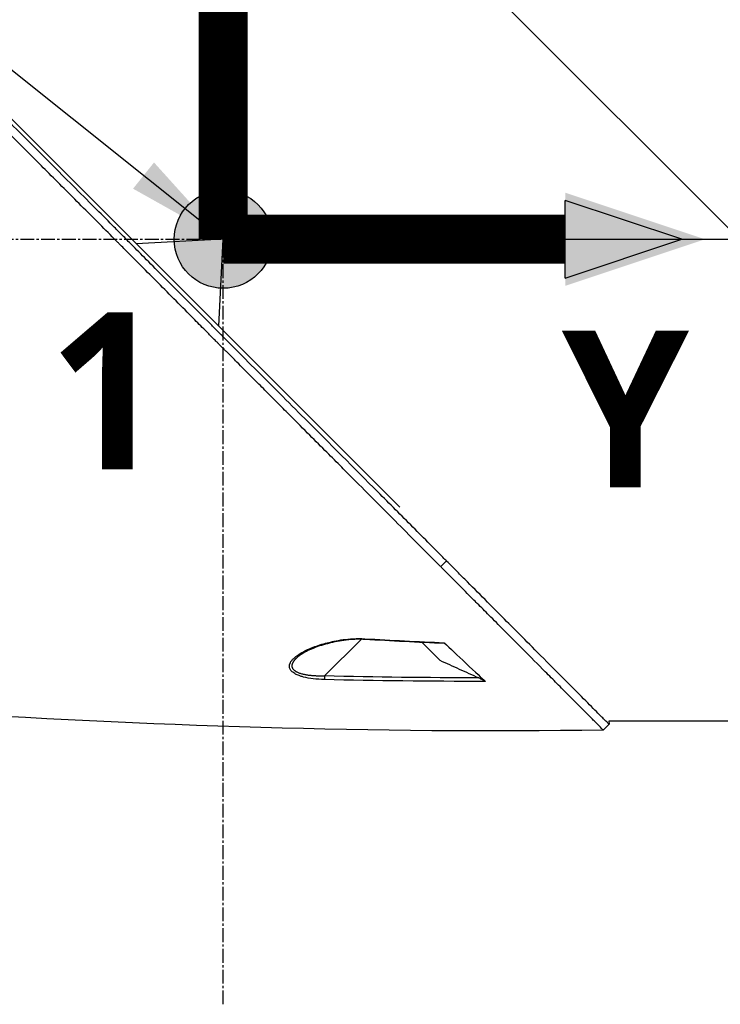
# Model space of a CAD drawing. Header units: millimetres. Extents: x 0 to 4378, y 0 to 2376.
# Tile 176 of 256: x 1472 to 1558, y 678 to 798. Entities that reach past the tile are written whole.
import ezdxf

# ---------------------------------------------------------------- set-up
doc = ezdxf.new("R2010")
doc.units = ezdxf.units.MM
doc.header["$LTSCALE"] = 0.2
doc.linetypes.add('CENTER2', pattern=[1.125, 0.75, -0.125, 0.125, -0.125])
for name, color, linetype in [('02_Center Line', 1, 'CENTER2'), ('07_Special Line2', 76, 'Continuous'), ('12_Before Rev.Num.', 5, 'Continuous')]:
    doc.layers.add(name, color=color, linetype=linetype)
doc.layers.add('14_Mark', color=7, linetype='Continuous', true_color=0xe03c31)
doc.styles.add('Rainbow-5.0 Style', font='malgunsl.ttf')
doc.dimstyles.new('Rainbow-5.0 Style', dxfattribs={"dimtxt": 4, "dimasz": 2.5, "dimexe": 1, "dimexo": 1, "dimgap": 1, "dimtad": 1, "dimdsep": 46, "dimtxsty": 'Rainbow-5.0 Style', "dimcen": 0, "dimclrd": 251, "dimclre": 251, "dimclrt": 7, "dimazin": 3, "dimtp": 0.1, "dimtm": 0.1, "dimtfac": 0.61, "dimtmove": 0, "dimatfit": 3, "dimfxl": 1, "dimlwd": -1, "dimlwe": -1, "dimarcsym": 1})

# ---------------------------------------------------------------- blocks, each defined once
blk = doc.blocks.new('A$C87452269')
for p, q in [((-148.4, 169.2), (-148.4, 232.4)), ((-148.4, 232.4), (-85.2, 169.2)), ((-126.79, 136.4), (-190.23, 199.84)), ((-148.4, 169.2), (-159.05, 168.66)), ((-148.94, 158.55), (-148.4, 169.2)), ((-148.4, 169.2), (-85.2, 169.2)), ((-121.78, 129.13), (-121.07, 129.83)), ((-131.52, 120.22), (-136.01, 115.74)), ((-131.43, 120.31), (-131.43, 120.31)), ((-121.88, 117.66), (-124.06, 119.84)), ((-139.39, 117.98), (-139.39, 117.98)), ((-137.7, 115.44), (-137.7, 115.44)), ((-101.17, 109.83), (-101.88, 109.12)), ((-78.7, 110.2), (-101.2, 110.2)), ((-101.2, 110.2), (-101.17, 109.83))]:
    blk.add_line(p, q)
for centre, major_axis, ratio, start_param, end_param in [((-131.04, 120.71), (-0.029, -0.499), 0.023197, 6.283182, 6.897583), ((-135.99, 115.75), (0.012, 0.5), 0.024099, 1.596047, 2.684658)]:
    blk.add_ellipse(centre, major_axis=major_axis, ratio=ratio, start_param=start_param, end_param=end_param)
for points, knots in [([(-121.07, 129.83), (-121.12, 129.87), (-121.52, 130.28), (-122.42, 131.19), (-122.76, 131.53), (-123.79, 132.56), (-124.48, 133.26), (-126.59, 135.37), (-128.02, 136.81), (-132.37, 141.18), (-135.37, 144.19), (-140.46, 149.29), (-142.52, 151.35), (-146.63, 155.47), (-148.16, 157.01), (-148.77, 157.62), (-148.87, 157.72), (-149.3, 158.16), (-149.62, 158.48), (-151.24, 160.1), (-152.54, 161.41), (-155.25, 164.14), (-156.65, 165.55), (-158.67, 167.58), (-159.27, 168.19), (-160.08, 169), (-160.26, 169.19), (-160.64, 169.57), (-160.84, 169.76), (-161.41, 170.34), (-161.82, 170.75), (-162.99, 171.92), (-163.74, 172.68), (-166.28, 175.22), (-168.06, 177.01), (-170.69, 179.64), (-171.56, 180.51), (-172.86, 181.82), (-173.3, 182.25), (-174.66, 183.61), (-175.56, 184.52), (-177.33, 186.29), (-178.18, 187.14), (-179.85, 188.81), (-180.67, 189.63), (-182.27, 191.23), (-183.05, 192.01), (-186.78, 195.74), (-189.63, 198.59), (-193.4, 202.34), (-194.48, 203.43), (-197.35, 206.29), (-199.04, 207.97), (-202.85, 211.76), (-204.72, 213.62), (-206.33, 215.23), (-206.62, 215.52), (-207.05, 215.95), (-207.22, 216.11), (-207.47, 216.36), (-207.56, 216.45), (-207.76, 216.65), (-207.85, 216.74), (-207.97, 216.86), (-208, 216.89), (-208, 216.89)], [0.000001, 0.000001, 0.000001, 0.000001, 0.020999, 0.020999, 0.03362, 0.03362, 0.058853, 0.058853, 0.10929, 0.10929, 0.210139, 0.210139, 0.277387, 0.277387, 0.343259, 0.343259, 0.357255, 0.357255, 0.400141, 0.400141, 0.572106, 0.572106, 0.758153, 0.758153, 0.839265, 0.839265, 0.865124, 0.865124, 0.885821, 0.885821, 0.936976, 0.936976, 1.031169, 1.031169, 1.255712, 1.255712, 1.367089, 1.367089, 1.423303, 1.423303, 1.543936, 1.543936, 1.662482, 1.662482, 1.779397, 1.779397, 1.892284, 1.892284, 2.327177, 2.327177, 2.51121, 2.51121, 2.83327, 2.83327, 3.318061, 3.318061, 3.439024, 3.439024, 3.529698, 3.529698, 3.597738, 3.597738, 3.699741, 3.699741, 3.801662, 3.801662, 3.801662, 3.801662]), ([(-121.78, 129.13), (-121.8, 129.15), (-122.03, 129.37), (-122.2, 129.55), (-122.31, 129.66), (-122.63, 129.98), (-122.85, 130.19), (-123.49, 130.84), (-123.92, 131.28), (-125.23, 132.59), (-126.12, 133.48), (-128.8, 136.18), (-130.64, 138.02), (-133.03, 140.42), (-133.57, 140.96), (-134.72, 142.12), (-135.34, 142.74), (-136.66, 144.06), (-137.37, 144.77), (-138.88, 146.29), (-139.7, 147.11), (-141.01, 148.42), (-141.5, 148.92), (-142.43, 149.85), (-142.87, 150.29), (-143.8, 151.22), (-144.28, 151.71), (-144.96, 152.38), (-145.15, 152.58), (-145.52, 152.95), (-145.7, 153.12), (-146.17, 153.59), (-146.44, 153.87), (-146.94, 154.37), (-147.15, 154.58), (-147.58, 155.01), (-147.79, 155.23), (-148.11, 155.55), (-148.21, 155.64), (-148.46, 155.89), (-148.62, 156.05), (-148.83, 156.26), (-148.88, 156.31), (-148.97, 156.41), (-149.02, 156.45), (-149.1, 156.54), (-149.13, 156.57), (-149.2, 156.64), (-149.25, 156.68), (-149.37, 156.81), (-149.44, 156.88), (-149.62, 157.05), (-149.72, 157.16), (-149.99, 157.43), (-150.15, 157.59), (-150.46, 157.91), (-150.63, 158.07), (-151.28, 158.72), (-151.77, 159.22), (-153.72, 161.19), (-155.19, 162.67), (-157.33, 164.82), (-158, 165.49), (-159.31, 166.81), (-159.95, 167.45), (-160.76, 168.26), (-160.93, 168.44), (-161.15, 168.66), (-161.2, 168.71), (-161.33, 168.84), (-161.42, 168.93), (-162.17, 169.68), (-162.84, 170.36), (-164.29, 171.81), (-165.04, 172.56), (-167.19, 174.72), (-168.59, 176.12), (-170.59, 178.12), (-171.19, 178.73), (-172.08, 179.61), (-172.36, 179.9), (-172.98, 180.52), (-173.33, 180.86), (-173.93, 181.47), (-174.19, 181.73), (-174.73, 182.27), (-175.02, 182.56), (-175.6, 183.14), (-175.9, 183.44), (-176.42, 183.96), (-176.64, 184.19), (-177.03, 184.57), (-177.18, 184.72), (-177.54, 185.09), (-177.75, 185.29), (-178.17, 185.72), (-178.39, 185.93), (-178.98, 186.52), (-179.36, 186.9), (-180.11, 187.66), (-180.49, 188.04), (-181.22, 188.77), (-181.57, 189.12), (-182.58, 190.12), (-183.23, 190.77), (-184.44, 191.98), (-185, 192.54), (-186.04, 193.59), (-186.53, 194.07), (-187.43, 194.97), (-187.84, 195.39), (-188.98, 196.52), (-189.7, 197.24), (-190.93, 198.47), (-191.45, 198.99), (-192.73, 200.27), (-193.49, 201.03), (-194.6, 202.13), (-194.97, 202.5), (-195.51, 203.04), (-195.69, 203.22), (-195.95, 203.48), (-196.04, 203.57), (-196.22, 203.75), (-196.31, 203.83), (-196.39, 203.92)], [-8.505803, -8.505803, -8.505803, -8.505803, -8.494785, -8.494785, -8.478063, -8.478063, -8.444627, -8.444627, -8.377752, -8.377752, -8.243883, -8.243883, -7.976301, -7.976301, -7.899894, -7.899894, -7.812617, -7.812617, -7.713811, -7.713811, -7.601206, -7.601206, -7.533204, -7.533204, -7.472897, -7.472897, -7.406802, -7.406802, -7.380659, -7.380659, -7.356701, -7.356701, -7.315971, -7.315971, -7.284981, -7.284981, -7.253286, -7.253286, -7.239037, -7.239037, -7.215436, -7.215436, -7.206289, -7.206289, -7.198131, -7.198131, -7.189482, -7.189482, -7.169747, -7.169747, -7.137337, -7.137337, -7.092372, -7.092372, -7.023785, -7.023785, -6.954937, -6.954937, -6.744242, -6.744242, -6.117798, -6.117798, -5.832068, -5.832068, -5.558694, -5.558694, -5.484409, -5.484409, -5.462186, -5.462186, -5.424226, -5.424226, -5.133135, -5.133135, -4.815364, -4.815364, -4.21958, -4.21958, -3.958906, -3.958906, -3.836726, -3.836726, -3.68748, -3.68748, -3.57408, -3.57408, -3.448904, -3.448904, -3.319244, -3.319244, -3.216967, -3.216967, -3.148248, -3.148248, -3.053871, -3.053871, -2.956865, -2.956865, -2.784948, -2.784948, -2.611143, -2.611143, -2.449015, -2.449015, -2.143448, -2.143448, -1.875779, -1.875779, -1.641341, -1.641341, -1.436279, -1.436279, -1.077298, -1.077298, -0.807986, -0.807986, -0.404105, -0.404105, -0.202149, -0.202149, -0.101195, -0.101195, -0.050717, -0.050717, 0, 0, 0, 0]), ([(-101.88, 109.12), (-101.88, 109.12), (-101.91, 109.15), (-102.12, 109.36), (-102.46, 109.71), (-103.13, 110.38), (-103.28, 110.53), (-103.61, 110.86), (-103.78, 111.04), (-104.17, 111.42), (-104.37, 111.63), (-105.04, 112.3), (-105.54, 112.8), (-106.54, 113.8), (-107.03, 114.3), (-108, 115.28), (-108.48, 115.76), (-109.84, 117.13), (-110.78, 118.07), (-112.5, 119.8), (-113.26, 120.57), (-114.65, 121.96), (-115.26, 122.57), (-116.34, 123.66), (-116.82, 124.14), (-117.48, 124.8), (-117.66, 124.98), (-118, 125.32), (-118.16, 125.48), (-118.6, 125.93), (-118.88, 126.21), (-119.59, 126.93), (-120.02, 127.36), (-120.68, 128.02), (-120.9, 128.24), (-121.23, 128.57), (-121.34, 128.68), (-121.52, 128.86), (-121.76, 129.1), (-121.78, 129.13)], [-1.674607, -1.674607, -1.674607, -1.674607, -1.574796, -1.574796, -1.31765, -1.31765, -1.250405, -1.250405, -1.181884, -1.181884, -1.111813, -1.111813, -0.967968, -0.967968, -0.846322, -0.846322, -0.739809, -0.739809, -0.553416, -0.553416, -0.413606, -0.413606, -0.308754, -0.308754, -0.230175, -0.230175, -0.200698, -0.200698, -0.174921, -0.174921, -0.129811, -0.129811, -0.061984, -0.061984, -0.028133, -0.028133, -0.011208, -0.011208, -0.000001, -0.000001, -0.000001, -0.000001]), ([(-101.17, 109.83), (-101.17, 109.83), (-101.21, 109.87), (-101.38, 110.04), (-101.5, 110.16), (-101.77, 110.43), (-101.9, 110.56), (-102.24, 110.9), (-102.46, 111.12), (-103.71, 112.38), (-105.18, 113.86), (-107.9, 116.59), (-108.89, 117.59), (-110.75, 119.46), (-111.59, 120.3), (-113.11, 121.83), (-113.78, 122.5), (-114.99, 123.71), (-115.51, 124.24), (-116.85, 125.59), (-117.67, 126.41), (-118.93, 127.68), (-119.35, 128.1), (-119.99, 128.75), (-120.21, 128.96), (-120.78, 129.54), (-121.05, 129.8), (-121.07, 129.83)], [0, 0, 0, 0, 0.390825, 0.390825, 0.781922, 0.781922, 1.04286, 1.04286, 1.390837, 1.390837, 2.785291, 2.785291, 3.480739, 3.480739, 4.002308, 4.002308, 4.393417, 4.393417, 4.686737, 4.686737, 5.128171, 5.128171, 5.349223, 5.349223, 5.459526, 5.459526, 5.641477, 5.641477, 5.641477, 5.641477]), ([(-136.01, 115.3), (-136.99, 115.33), (-137.84, 115.43), (-138.57, 115.61), (-138.69, 115.64), (-138.82, 115.68), (-138.96, 115.73), (-139.07, 115.77), (-139.17, 115.8), (-139.25, 115.83), (-139.4, 115.9), (-139.54, 115.96), (-139.65, 116.03), (-139.74, 116.08), (-139.82, 116.13), (-139.89, 116.19), (-140.01, 116.28), (-140.1, 116.39), (-140.17, 116.49), (-140.24, 116.6), (-140.28, 116.72), (-140.29, 116.84), (-140.3, 116.93), (-140.3, 117.02), (-140.28, 117.12), (-140.24, 117.28), (-140.15, 117.45), (-140.02, 117.63), (-139.94, 117.73), (-139.86, 117.82), (-139.77, 117.9), (-139.67, 118), (-139.54, 118.1), (-139.39, 118.21), (-139.24, 118.33), (-139.06, 118.45), (-138.85, 118.57), (-138.8, 118.6), (-138.74, 118.63), (-138.66, 118.67), (-138.59, 118.71), (-138.51, 118.75), (-138.42, 118.8), (-138.29, 118.87), (-138.18, 118.92), (-138.09, 118.97), (-138.06, 118.98), (-138.01, 119), (-137.96, 119.03), (-137.72, 119.14), (-137.46, 119.24), (-137.2, 119.33), (-136.94, 119.43), (-136.65, 119.52), (-136.32, 119.62), (-136.01, 119.71), (-135.72, 119.79), (-135.47, 119.85), (-135.33, 119.89), (-135.23, 119.91), (-135.17, 119.92), (-135.08, 119.95), (-134.97, 119.97), (-134.86, 119.99), (-134.46, 120.07), (-134.08, 120.14), (-133.73, 120.19), (-133.34, 120.24), (-132.94, 120.28), (-132.51, 120.3), (-132.03, 120.33), (-131.54, 120.33), (-131.06, 120.3)], [0, 0, 0, 0, 0.125, 0.125, 0.125, 0.142857, 0.142857, 0.142857, 0.160714, 0.160714, 0.160714, 0.1875, 0.1875, 0.1875, 0.210358, 0.210358, 0.210358, 0.25, 0.25, 0.25, 0.28125, 0.28125, 0.28125, 0.3125, 0.3125, 0.3125, 0.375, 0.375, 0.375, 0.410714, 0.410714, 0.410714, 0.446429, 0.446429, 0.446429, 0.5, 0.5, 0.5, 0.518047, 0.518047, 0.518047, 0.535714, 0.535714, 0.535714, 0.559524, 0.559524, 0.559524, 0.571429, 0.571429, 0.571429, 0.642857, 0.642857, 0.642857, 0.696429, 0.696429, 0.696429, 0.75, 0.75, 0.75, 0.775, 0.775, 0.775, 0.8, 0.8, 0.8, 0.85, 0.85, 0.85, 0.925, 0.925, 0.925, 1, 1, 1, 1]), ([(-131.07, 120.21), (-131.73, 120.25), (-132.4, 120.23), (-133.82, 120.09), (-134.57, 119.96), (-136.29, 119.55), (-137.24, 119.23), (-138.57, 118.58), (-139.07, 118.28), (-139.39, 117.98)], [0, 0, 0, 0, 0.198757, 0.198757, 0.436557, 0.436557, 0.771327, 0.771327, 1.001134, 1.001134, 1.001134, 1.001134]), ([(-121.34, 119.81), (-121.32, 119.79), (-121.31, 119.78), (-121.3, 119.76), (-121.29, 119.75), (-121.29, 119.74), (-121.29, 119.73), (-121.31, 119.72), (-121.33, 119.72), (-121.34, 119.72)], [0, 0, 0, 0, 0.00724766, 0.00724766, 0.01434887, 0.01434887, 0.02284178, 0.02284178, 0.03220731, 0.03220731, 0.03220731, 0.03220731]), ([(-121.34, 119.81), (-120.63, 119.13), (-119.7, 118.24), (-117.52, 116.18), (-116.7, 115.43), (-116.31, 115.08)], [0.000001, 0.000001, 0.000001, 0.000001, 0.4106193, 0.4106193, 0.9148229, 0.9148229, 0.9148229, 0.9148229]), ([(-121.88, 117.66), (-121.09, 117.31), (-120.3, 116.95), (-118.72, 116.23), (-117.92, 115.88), (-117.13, 115.52)], [-0.5215449, -0.5215449, -0.5215449, -0.5215449, -0.2607807, -0.2607807, -0.000001, -0.000001, -0.000001, -0.000001]), ([(-117.13, 115.52), (-116.96, 115.44), (-116.81, 115.37), (-116.59, 115.26), (-116.51, 115.21), (-116.42, 115.16), (-116.39, 115.14), (-116.34, 115.11), (-116.33, 115.1), (-116.31, 115.08)], [0, 0, 0, 0, 0.0547661, 0.0547661, 0.0963591, 0.0963591, 0.1151719, 0.1151719, 0.1307191, 0.1307191, 0.1307191, 0.1307191])]:
    blk.add_open_spline(points, degree=3, knots=knots)
for points in [[(-121.34, 119.72), (-124.59, 119.85), (-127.83, 120.02), (-131.07, 120.21)], [(-131.06, 120.3), (-127.82, 120.11), (-124.58, 119.94), (-121.34, 119.81)], [(-117.13, 115.52), (-123.42, 115.51), (-129.71, 115.59), (-136.01, 115.74)], [(-116.31, 115.08), (-123.18, 115.07), (-129.78, 115.15), (-136.01, 115.3)], [(-101.88, 109.12), (-129.83, 108.68), (-157.8, 109.65), (-185.7, 111.41)], [(-101.17, 109.83), (-101.17, 109.83), (-101.17, 109.83), (-101.17, 109.83)]]:
    blk.add_open_spline(points, degree=3)
blk.add_rational_spline([(-136.01, 115.74), (-136.73, 115.71), (-137.45, 115.74), (-138.79, 115.94), (-139.39, 116.14), (-140.03, 116.73), (-140.03, 117.11), (-139.71, 117.64), (-139.57, 117.81), (-139.39, 117.98)], [1.00000030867, 1.0000002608, 1.00000021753, 1.0000001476, 1.00000012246, 1.0000001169, 1.00000013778, 1.00000018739, 1.0000002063, 1.00000022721], degree=3, knots=[0, 0, 0, 0, 0.125, 0.125, 0.25, 0.25, 0.375, 0.375, 0.4355812, 0.4355812, 0.4355812, 0.4355812])
at = {"layer": '02_Center Line', "ltscale": 11.288275}
for p, q in [((-148.4, 75.55), (-148.4, 685.9)), ((-239.28, 169.2), (101.35, 169.2))]:
    blk.add_line(p, q, dxfattribs=at)
blk = doc.blocks.new('A$Cf3c49088')
at = {"layer": '07_Special Line2'}
blk.add_hatch(color=256, dxfattribs=at).paths.add_polyline_path([(49.16, 0), (34.9, 4.75), (34.9, -4.75)])
at = {"layer": '12_Before Rev.Num.'}
blk.add_hatch(color=256, dxfattribs=at).paths.add_polyline_path([(0, 49.16), (-4.75, 34.9), (4.75, 34.9)])
at = {"layer": '14_Mark'}
h = blk.add_hatch(color=256, dxfattribs=at)
h.dxf.hatch_style = 1
h.paths.add_polyline_path([(5, 0, 1), (-5, 0, 1)])
at = {"layer": '07_Special Line2'}
for p, q in [((34.9, -3.96), (34.9, 3.96)), ((46.78, 0), (34.9, 3.96)), ((34.9, -3.96), (46.78, 0))]:
    blk.add_line(p, q, dxfattribs=at)
at = {"layer": '07_Special Line2', "const_width": 5}
blk.add_lwpolyline([(34.9, 0), (0, 0)], dxfattribs=at)
at = {"layer": '12_Before Rev.Num.'}
for p, q in [((0, 46.78), (-3.96, 34.9)), ((3.96, 34.9), (0, 46.78)), ((3.96, 34.9), (-3.96, 34.9))]:
    blk.add_line(p, q, dxfattribs=at)
at = {"layer": '12_Before Rev.Num.', "const_width": 5}
blk.add_lwpolyline([(0, 34.9), (0, 0)], dxfattribs=at)
at = {"layer": '14_Mark'}
blk.add_circle((0, 0), 5, dxfattribs=at)
at = {"layer": '07_Special Line2', "insert": (34.53, -17.31), "char_height": 16, "attachment_point": 4, "style": 'Rainbow-5.0 Style'}
blk.add_mtext('{\\fMalgun Gothic Semilight|b1|i0|c129|p50;Y}', dxfattribs=at)
at = {"layer": '12_Before Rev.Num.', "insert": (-20.59, 35.73), "char_height": 16, "attachment_point": 4, "style": 'Rainbow-5.0 Style'}
blk.add_mtext('{\\fMalgun Gothic Semilight|b1|i0|c129|p50;Z}', dxfattribs=at)
at = {"layer": '14_Mark', "insert": (-17.84, -15.46), "char_height": 16, "attachment_point": 4, "style": 'Rainbow-5.0 Style'}
blk.add_mtext('{\\fMalgun Gothic Semilight|b1|i0|c129|p50;1}', dxfattribs=at)

msp = doc.modelspace()

# ---------------------------------------------------------------- block references
msp.add_blockref('A$C87452269', (1645.046, 602.257))
at = {"xscale": 1.2, "yscale": 1.2, "zscale": 1.2}
msp.add_blockref('A$Cf3c49088', (1496.646, 771.46), dxfattribs=at)

# ---------------------------------------------------------------- leaders
at = {"annotation_type": 0, "has_hookline": 1, "hookline_direction": 1, "text_width": 145.327}
msp.add_leader([(1496.648, 771.457), (1371.654, 871.288), (1359.154, 871.288)], dimstyle='Rainbow-5.0 Style', override={"dimscale": 5, "dimgap": 1, "dimtad": 1}, dxfattribs=at)

doc.saveas('drawing.dxf')
